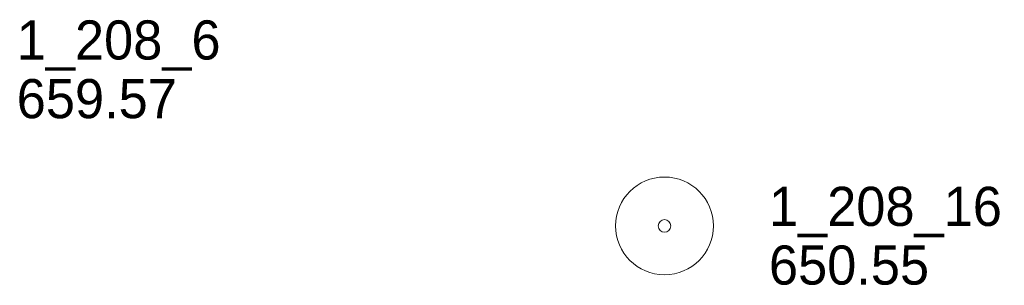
# Model space of a CAD drawing. Extents: x 863487 to 870045, y 569252 to 575761.
# Tile 6 of 66: x 865394 to 865545, y 569945 to 569985. Entities that reach past the tile are written whole.
import ezdxf

# ---------------------------------------------------------------- set-up
doc = ezdxf.new("R2010")
doc.units = 0
doc.header["$LTSCALE"] = 0.005
doc.header["$MEASUREMENT"] = 0
doc.layers.add('E_MAP_PassPoints', color=40, linetype='Continuous', lineweight=15)
doc.styles.add('Style-IGR_FONT_0', font='IGR_FONT_0.shx')

# ---------------------------------------------------------------- blocks, each defined once
blk = doc.blocks.new('PP')
at = {"layer": 'E_MAP_PassPoints', "color": 40, "linetype": 'Continuous', "lineweight": 0}
for radius in [7.5, 0.96]:
    blk.add_circle((0, 0), radius, dxfattribs=at)

msp = doc.modelspace()

# ---------------------------------------------------------------- block references
at = {"layer": 'E_MAP_PassPoints', "color": 40, "linetype": 'Continuous'}
msp.add_blockref('PP', (865492.73, 569953.76), dxfattribs=at)
msp.add_blockref('PP', (865492.73, 569953.76), dxfattribs=at)

# ---------------------------------------------------------------- texts
at = {"layer": 'E_MAP_PassPoints', "color": 40, "linetype": 'Continuous', "style": 'Style-IGR_FONT_0'}
for s, p in [('1_208_6', (865393.47, 569979.28)), ('1_208_6', (865393.47, 569979.28)), ('659.57', (865393.47, 569970.28)), ('659.57', (865393.47, 569970.28)), ('1_208_16', (865508.73, 569953.76)), ('1_208_16', (865508.73, 569953.76)), ('650.55', (865508.73, 569944.76)), ('650.55', (865508.73, 569944.76))]:
    msp.add_text(s, height=6, dxfattribs=at).set_placement(p)

doc.saveas('drawing.dxf')
